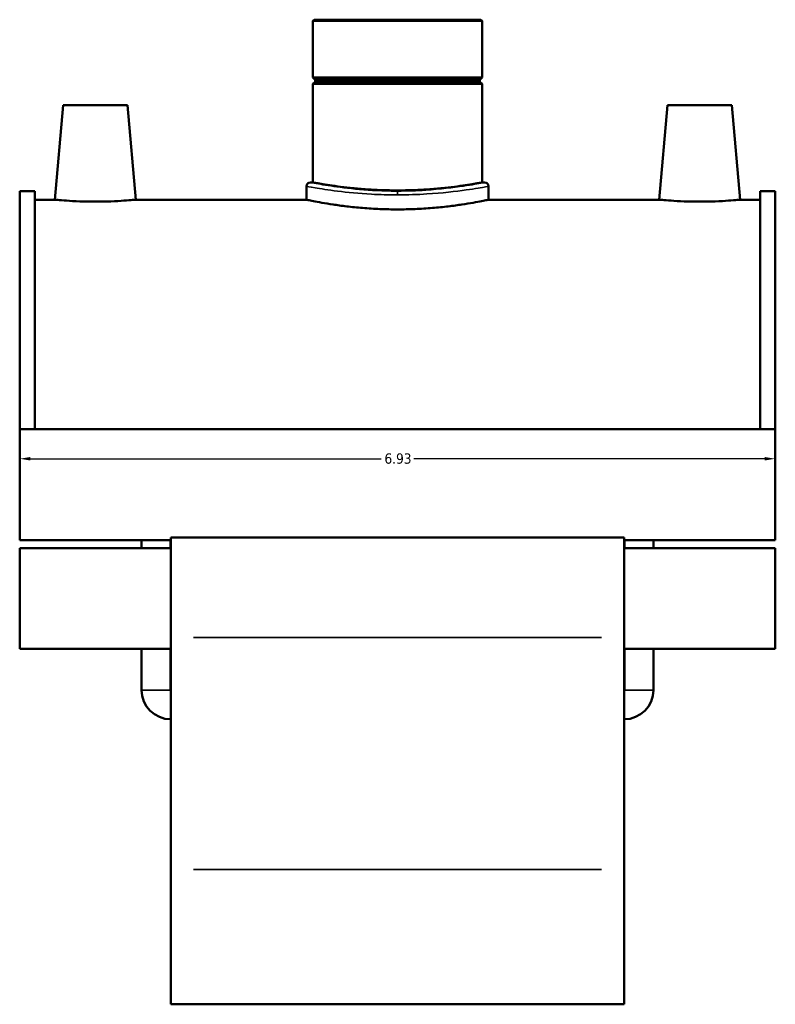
# Model space of a CAD drawing. Header units: inches. Extents: x -0.9 to 57.3, y -1.4 to 46.3.
# Tile 6 of 7: x 39.8 to 46.8, y 13.6 to 22.6. Entities that reach past the tile are written whole.
import ezdxf

# ---------------------------------------------------------------- set-up
doc = ezdxf.new("R2010")
doc.units = ezdxf.units.IN
doc.header["$MEASUREMENT"] = 0
for name, color, linetype, lineweight in [('Dimension (ANSI)', 7, 'Continuous', 25), ('Visible (ANSI)', 7, 'Continuous', 50), ('Visible Narrow (ANSI)', 7, 'Continuous', 35)]:
    doc.layers.add(name, color=color, linetype=linetype, lineweight=lineweight)
doc.styles.add('Note Text (ANSI)', font='tahoma.ttf')
doc.dimstyles.new('Default (ANSI)', dxfattribs={"dimtxt": 0.094488, "dimasz": 0.098425, "dimexe": 0.125, "dimexo": 0.0625, "dimgap": 0.031496, "dimtad": 0, "dimtih": 1, "dimtoh": 1, "dimrnd": 1e-08, "dimzin": 4, "dimdsep": 46, "dimtxsty": 'Note Text (ANSI)', "dimcen": 0.09, "dimdle": 0.393701, "dimclrd": 256, "dimclre": 256, "dimclrt": 5, "dimadec": 0, "dimazin": 1, "dimtfac": 1, "dimtofl": 0, "dimtmove": 0, "dimatfit": 3, "dimfxl": 1, "dimtolj": 1, "dimtzin": 4, "dimlwd": -1, "dimlwe": -1, "dimarcsym": 0})

# ---------------------------------------------------------------- blocks, each defined once
blk = doc.blocks.new('*D9')
at = {"layer": 'Defpoints', "color": 0, "transparency": 16777216}
for p in [(46.7711, 18.5773), (39.8411, 18.3404), (46.7711, 18.3404)]:
    blk.add_point(p, dxfattribs=at)
at = {"layer": 'Dimension (ANSI)', "transparency": 16777216}
for p, q in [((39.9395, 18.5773), (43.1549, 18.5773)), ((46.6727, 18.5773), (43.4573, 18.5773))]:
    blk.add_line(p, q, dxfattribs=at)
for points in [[(39.9395, 18.5937), (39.9395, 18.5609), (39.8411, 18.5773)], [(46.6727, 18.5937), (46.6727, 18.5609), (46.7711, 18.5773)]]:
    blk.add_solid(points, dxfattribs=at)
at = {"layer": 'Dimension (ANSI)', "color": 5, "transparency": 16777216, "insert": (43.1864, 18.6265), "char_height": 0.09449, "attachment_point": 1, "style": 'Note Text (ANSI)'}
blk.add_mtext('\\A1;6.93', dxfattribs=at)

msp = doc.modelspace()

# ---------------------------------------------------------------- linework, layer by layer
at = {"layer": 'Visible (ANSI)'}
for p, q in [((42.5429, 22.6016), (42.531, 22.5897)), ((44.0813, 22.5897), (42.531, 22.5897)), ((42.531, 22.5897), (42.531, 22.0713)), ((42.5429, 22.6016), (44.0694, 22.6016)), ((44.0694, 22.6016), (44.0813, 22.5897)), ((44.0813, 22.5897), (44.0813, 22.0713)), ((42.531, 22.0713), (44.0813, 22.0713)), ((42.5506, 22.0516), (42.531, 22.0713)), ((42.5506, 22.0319), (42.531, 22.0123)), ((42.5506, 22.0516), (44.0616, 22.0516)), ((42.5506, 22.0516), (42.5506, 22.0319)), ((44.0616, 22.0319), (42.5506, 22.0319)), ((44.0616, 22.0516), (44.0813, 22.0713)), ((44.0616, 22.0516), (44.0616, 22.0319)), ((44.0616, 22.0319), (44.0813, 22.0123)), ((44.0813, 22.0123), (42.531, 22.0123)), ((42.531, 22.0123), (42.531, 21.1104)), ((44.0813, 22.0123), (44.0813, 21.1104)), ((40.2388, 21.8178), (40.1631, 20.9516)), ((40.8294, 21.8178), (40.2388, 21.8178)), ((40.8294, 21.8178), (40.9052, 20.9516)), ((45.7828, 21.8178), (45.7071, 20.9516)), ((45.7828, 21.8178), (46.3734, 21.8178)), ((46.3734, 21.8178), (46.4492, 20.9516)), ((39.8411, 21.031), (39.8411, 18.8492)), ((39.8411, 21.031), (39.9797, 21.031)), ((39.9797, 18.8492), (39.9797, 21.031)), ((42.4713, 21.0746), (42.4713, 20.9516)), ((42.5071, 21.1104), (42.531, 21.1104)), ((44.0813, 21.1104), (44.1051, 21.1104)), ((44.1409, 21.0746), (44.1409, 20.9516)), ((46.6325, 18.8492), (46.6325, 21.031)), ((46.6325, 21.031), (46.7711, 21.031)), ((46.7711, 21.031), (46.7711, 18.8492)), ((40.1631, 20.9516), (39.9797, 20.9516)), ((42.4713, 20.9516), (40.9052, 20.9516)), ((45.7071, 20.9516), (44.1409, 20.9516)), ((46.6325, 20.9516), (46.4492, 20.9516)), ((39.8411, 18.8492), (39.8411, 17.8316)), ((46.7711, 18.8492), (39.8411, 18.8492)), ((46.7711, 17.8316), (46.7711, 18.8492)), ((41.2271, 17.8316), (39.8411, 17.8316)), ((40.9592, 17.7563), (40.9592, 17.8316)), ((41.2238, 17.7563), (41.2238, 17.8316)), ((41.2271, 17.8555), (41.2271, 16.939)), ((45.3851, 17.8555), (41.2271, 17.8555)), ((45.3851, 16.939), (45.3851, 17.8555)), ((46.7711, 17.8316), (45.3851, 17.8316)), ((45.3884, 17.7563), (45.3884, 17.8316)), ((45.653, 17.7563), (45.653, 17.8316)), ((39.8411, 17.7563), (39.8411, 16.8354)), ((41.2271, 17.7563), (39.8411, 17.7563)), ((46.7711, 17.7563), (45.3851, 17.7563)), ((46.7711, 16.8354), (46.7711, 17.7563)), ((41.2271, 14.8115), (41.2271, 16.939)), ((45.3851, 16.939), (45.3851, 14.8115)), ((41.2271, 16.8354), (39.8411, 16.8354)), ((40.9592, 16.4573), (40.9592, 16.8354)), ((41.2238, 16.4573), (41.2238, 16.8354)), ((46.7711, 16.8354), (45.3851, 16.8354)), ((45.3884, 16.4573), (45.3884, 16.8354)), ((45.653, 16.4573), (45.653, 16.8354)), ((41.2271, 14.8115), (41.2271, 13.5768)), ((45.3851, 13.5768), (45.3851, 14.8115)), ((45.3851, 13.5768), (41.2271, 13.5768))]:
    msp.add_line(p, q, dxfattribs=at)
for centre, radius, start, end in [((42.5071, 21.0746), 0.0358, 90, 180), ((44.1051, 21.0746), 0.0358, 0, 90), ((41.2271, 16.4573), 0.2679, 180, 270), ((41.2271, 16.4573), 0.00331, 180, 270), ((45.3851, 16.4573), 0.2679, 270, 0), ((45.3851, 16.4573), 0.00331, 270, 0)]:
    msp.add_arc(centre, radius, start, end, dxfattribs=at)
for points, knots in [([(44.0813, 21.1104), (44.0813, 21.1104), (44.0766, 21.1095), (44.0569, 21.1058), (44.0419, 21.1031), (44.0024, 21.0962), (43.9777, 21.0921), (43.9208, 21.0832), (43.8886, 21.0784), (43.8199, 21.0692), (43.7811, 21.0644), (43.6965, 21.0555), (43.6508, 21.0513), (43.5554, 21.0443), (43.5056, 21.0415), (43.4053, 21.0378), (43.3549, 21.0369), (43.2573, 21.0369), (43.2069, 21.0378), (43.1067, 21.0415), (43.0569, 21.0443), (42.9614, 21.0513), (42.9157, 21.0555), (42.8312, 21.0644), (42.7923, 21.0692), (42.7237, 21.0784), (42.6914, 21.0832), (42.6345, 21.0921), (42.6099, 21.0962), (42.5703, 21.1031), (42.5553, 21.1058), (42.5356, 21.1095), (42.531, 21.1104), (42.531, 21.1104)], [2.974264, 2.974264, 2.974264, 2.974264, 3.346039, 3.346039, 3.717814, 3.717814, 4.089589, 4.089589, 4.461364, 4.461364, 4.833155, 4.833155, 5.204946, 5.204946, 5.576737, 5.576737, 5.948529, 5.948529, 6.32032, 6.32032, 6.692111, 6.692111, 7.063902, 7.063902, 7.435693, 7.435693, 7.807468, 7.807468, 8.179243, 8.179243, 8.551018, 8.551018, 8.922793, 8.922793, 8.922793, 8.922793]), ([(40.5341, 20.9341), (40.4874, 20.9341), (40.4376, 20.935), (40.346, 20.9383), (40.3043, 20.9407), (40.2386, 20.9451), (40.2101, 20.9474), (40.1723, 20.9507), (40.1631, 20.9516), (40.1631, 20.9516)], [2.847818, 2.847818, 2.847818, 2.847818, 3.203964, 3.203964, 3.56011, 3.56011, 3.915919, 3.915919, 4.271727, 4.271727, 4.271727, 4.271727]), ([(40.9052, 20.9516), (40.9052, 20.9516), (40.8959, 20.9507), (40.8582, 20.9474), (40.8297, 20.9451), (40.7639, 20.9407), (40.7222, 20.9383), (40.6307, 20.935), (40.5809, 20.9341), (40.5341, 20.9341)], [7.119545, 7.119545, 7.119545, 7.119545, 7.475353, 7.475353, 7.831162, 7.831162, 8.187308, 8.187308, 8.543454, 8.543454, 8.543454, 8.543454]), ([(43.3061, 20.8628), (43.2535, 20.8628), (43.1992, 20.8639), (43.0913, 20.8684), (43.0376, 20.8718), (42.9348, 20.8802), (42.8856, 20.8853), (42.7946, 20.8961), (42.7528, 20.9019), (42.6789, 20.913), (42.6442, 20.9188), (42.5829, 20.9295), (42.5564, 20.9346), (42.5137, 20.9429), (42.4976, 20.9462), (42.4764, 20.9506), (42.4713, 20.9516), (42.4713, 20.9516)], [0, 0, 0, 0, 0.400662, 0.400662, 0.801324, 0.801324, 1.201985, 1.201985, 1.602647, 1.602647, 2.003281, 2.003281, 2.403916, 2.403916, 2.80455, 2.80455, 3.205184, 3.205184, 3.205184, 3.205184]), ([(44.1409, 20.9516), (44.1409, 20.9516), (44.1359, 20.9506), (44.1147, 20.9462), (44.0985, 20.9429), (44.0559, 20.9346), (44.0293, 20.9295), (43.9681, 20.9188), (43.9334, 20.913), (43.8594, 20.9019), (43.8177, 20.8961), (43.7267, 20.8853), (43.6774, 20.8802), (43.5746, 20.8718), (43.521, 20.8684), (43.413, 20.8639), (43.3587, 20.8628), (43.3061, 20.8628)], [9.615552, 9.615552, 9.615552, 9.615552, 10.016187, 10.016187, 10.416821, 10.416821, 10.817455, 10.817455, 11.218089, 11.218089, 11.618751, 11.618751, 12.019413, 12.019413, 12.420075, 12.420075, 12.820737, 12.820737, 12.820737, 12.820737]), ([(46.0781, 20.9341), (46.0314, 20.9341), (45.9816, 20.935), (45.89, 20.9383), (45.8483, 20.9407), (45.7826, 20.9451), (45.7541, 20.9474), (45.7163, 20.9507), (45.7071, 20.9516), (45.7071, 20.9516)], [0, 0, 0, 0, 0.356146, 0.356146, 0.712292, 0.712292, 1.068101, 1.068101, 1.423909, 1.423909, 1.423909, 1.423909]), ([(46.4492, 20.9516), (46.4492, 20.9516), (46.4399, 20.9507), (46.4022, 20.9474), (46.3737, 20.9451), (46.3079, 20.9407), (46.2662, 20.9383), (46.1747, 20.935), (46.1249, 20.9341), (46.0781, 20.9341)], [4.271727, 4.271727, 4.271727, 4.271727, 4.627535, 4.627535, 4.983344, 4.983344, 5.33949, 5.33949, 5.695636, 5.695636, 5.695636, 5.695636])]:
    msp.add_open_spline(points, degree=3, knots=knots, dxfattribs=at)
at = {"layer": 'Visible Narrow (ANSI)'}
for p, q in [((45.1772, 16.939), (41.435, 16.939)), ((40.9609, 16.4573), (41.2222, 16.4573)), ((45.6514, 16.4573), (45.3901, 16.4573)), ((45.1772, 14.8115), (41.435, 14.8115))]:
    msp.add_line(p, q, dxfattribs=at)
msp.add_ellipse((43.3064, 20.9958), major_axis=(0, 0.0358), ratio=0.0003, start_param=4.781101, end_param=6.017922, dxfattribs=at)
for points, knots in [([(42.4713, 21.0746), (42.4714, 21.0745), (42.4989, 21.0692), (42.6002, 21.052), (42.6709, 21.0408), (42.8465, 21.019), (42.9526, 21.0086), (43.1441, 20.9981), (43.2252, 20.9958), (43.3064, 20.9958)], [-9.613764, -9.613764, -9.613764, -9.613764, -8.71552, -8.71552, -7.872551, -7.872551, -7.002364, -7.002364, -6.408779, -6.408779, -6.408779, -6.408779]), ([(43.3064, 21.0309), (43.2287, 21.0309), (43.151, 21.0332), (42.9678, 21.0438), (42.8662, 21.0542), (42.6981, 21.0763), (42.6305, 21.0876), (42.5335, 21.1049), (42.5072, 21.1103), (42.5071, 21.1104)], [6.408779, 6.408779, 6.408779, 6.408779, 7.002364, 7.002364, 7.872551, 7.872551, 8.71552, 8.71552, 9.613764, 9.613764, 9.613764, 9.613764]), ([(44.105, 21.1103), (44.105, 21.1103), (44.0964, 21.1086), (44.0483, 21.0994), (43.9898, 21.0885), (43.8181, 21.0627), (43.698, 21.0479), (43.482, 21.0339), (43.3942, 21.0309), (43.3064, 21.0309)], [16.022572, 16.022572, 16.022572, 16.022572, 16.542699, 16.542699, 17.478904, 17.478904, 18.555038, 18.555038, 19.226337, 19.226337, 19.226337, 19.226337]), ([(43.3064, 20.9958), (43.3982, 20.9958), (43.4899, 20.9988), (43.7155, 21.0127), (43.8411, 21.0273), (44.0204, 21.0529), (44.0815, 21.0638), (44.1318, 21.0729), (44.1408, 21.0745), (44.1408, 21.0745)], [-19.226337, -19.226337, -19.226337, -19.226337, -18.555038, -18.555038, -17.478904, -17.478904, -16.542699, -16.542699, -16.022572, -16.022572, -16.022572, -16.022572])]:
    msp.add_open_spline(points, degree=3, knots=knots, dxfattribs=at)

# ---------------------------------------------------------------- dimensions: what is measured, and where the dimension line sits
at = {"layer": 'Dimension (ANSI)'}
dim = msp.add_linear_dim(base=(46.7711, 18.5773), p1=(39.8411, 18.3404), p2=(46.7711, 18.3404), dimstyle='Default (ANSI)', override={"dimgap": 0.031496, "dimtih": 0, "dimtoh": 0, "dimdec": 2, "dimse1": 1, "dimse2": 1, "dimtol": 0, "dimlim": 0, "dimtp": 0, "dimtm": 0, "dimtdec": 2, "dimatfit": 1}, dxfattribs=at)
dim.commit()
dim.dimension.update_dxf_attribs({"geometry": '*D9', "text_midpoint": (43.3061, 18.5773), "dimtype": 160})

doc.saveas('drawing.dxf')
